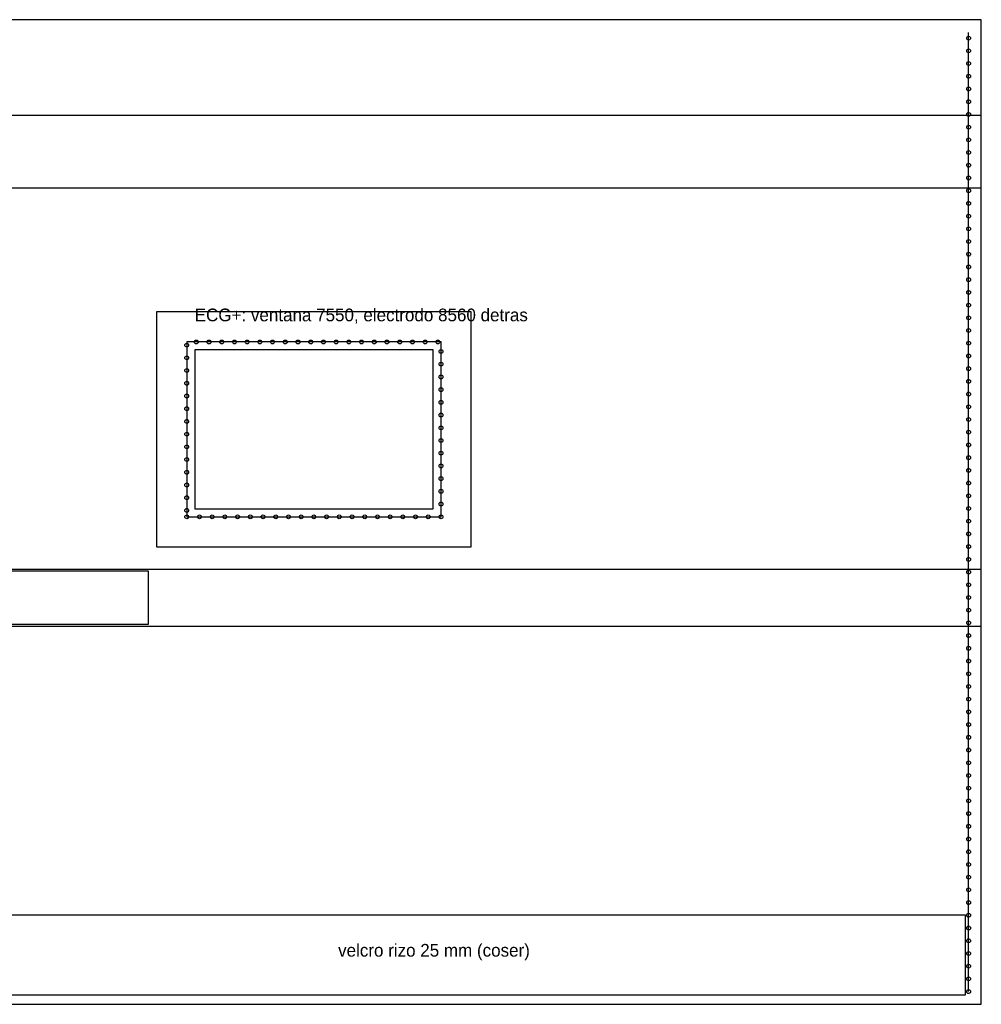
# Model space of a CAD drawing. Header units: millimetres. Extents: x -401 to 400, y -14 to 746.
# Tile 2 of 2: x 97 to 400, y 0 to 310. Entities that reach past the tile are written whole.
import ezdxf

# ---------------------------------------------------------------- set-up
doc = ezdxf.new("R2010")
doc.units = ezdxf.units.MM
for name, color, linetype in [('AGUJEROS_COSTURA', 1, 'CONTINUOUS'), ('CORTE', 7, 'CONTINUOUS'), ('COSTURA', 1, 'CONTINUOUS'), ('MARCAS', 3, 'CONTINUOUS'), ('PLIEGUE', 5, 'CONTINUOUS'), ('REBAJE', 30, 'CONTINUOUS'), ('TEXTO', 8, 'CONTINUOUS')]:
    doc.layers.add(name, color=color, linetype=linetype)

msp = doc.modelspace()

# ---------------------------------------------------------------- linework, layer by layer
at = {"layer": 'AGUJEROS_COSTURA'}
for centre in [(396, 304), (396, 300), (396, 296), (396, 292), (396, 288), (396, 284), (396, 280), (396, 276), (396, 272), (396, 268), (396, 264), (396, 260), (396, 256), (396, 252), (396, 248), (396, 244), (396, 240), (396, 236), (396, 232), (396, 228), (396, 224), (396, 220), (396, 216), (396, 212), (150, 207.4), (153, 208.4), (157, 208.4), (161, 208.4), (165, 208.4), (169, 208.4), (173, 208.4), (177, 208.4), (181, 208.4), (185, 208.4), (189, 208.4), (193, 208.4), (197, 208.4), (201, 208.4), (205, 208.4), (209, 208.4), (213, 208.4), (217, 208.4), (221, 208.4), (225, 208.4), (229, 208.4), (396, 208), (230, 205.4), (396, 204), (150, 203.4), (230, 201.4), (150, 199.4), (396, 200), (150, 195.4), (230, 197.4), (396, 196), (230, 193.4), (396, 192), (150, 191.4), (230, 189.4), (150, 187.4), (230, 185.4), (396, 188), (150, 183.4), (396, 184), (150, 179.4), (230, 181.4), (396, 180), (230, 177.4), (396, 176), (150, 175.4), (230, 173.4), (150, 171.4), (396, 172), (150, 167.4), (230, 169.4), (396, 168), (230, 165.4), (396, 164), (150, 163.4), (230, 161.4), (150, 159.4), (230, 157.4), (396, 160), (150, 155.4), (396, 156), (150, 153.4), (154, 153.4), (158, 153.4), (162, 153.4), (166, 153.4), (170, 153.4), (174, 153.4), (178, 153.4), (182, 153.4), (186, 153.4), (190, 153.4), (194, 153.4), (198, 153.4), (202, 153.4), (206, 153.4), (210, 153.4), (214, 153.4), (218, 153.4), (222, 153.4), (226, 153.4), (230, 153.4), (230, 153.4), (396, 152), (396, 148), (396, 144), (396, 140), (396, 136), (396, 132), (396, 128), (396, 124), (396, 120), (396, 116), (396, 112), (396, 108), (396, 104), (396, 100), (396, 96), (396, 92), (396, 88), (396, 84), (396, 80), (396, 76), (396, 72), (396, 68), (396, 64), (396, 60), (396, 56), (396, 52), (396, 48), (396, 44), (396, 40), (396, 36), (396, 32), (396, 28), (396, 24), (396, 20), (396, 16), (396, 12), (396, 8), (396, 4)]:
    msp.add_circle(centre, 0.6, dxfattribs=at)
at = {"layer": 'CORTE'}
for points in [[(-400, 0), (400, 0), (400, 309.8), (-400, 309.8)], [(152.5, 155.9), (227.5, 155.9), (227.5, 205.9), (152.5, 205.9)]]:
    msp.add_lwpolyline(points, close=True, dxfattribs=at)
at = {"layer": 'COSTURA'}
msp.add_lwpolyline([(396, 4), (396, 305.8)], dxfattribs=at)
msp.add_lwpolyline([(150, 153.4), (230, 153.4), (230, 208.4), (150, 208.4)], close=True, dxfattribs=at)
at = {"layer": 'MARCAS'}
for points in [[(42, 119.6), (138, 119.6), (138, 136.3), (42, 136.3)], [(60.25, 3), (395, 3), (395, 28), (60.25, 28)]]:
    msp.add_lwpolyline(points, close=True, dxfattribs=at)
at = {"layer": 'PLIEGUE'}
for points in [[(-400, 279.8), (400, 279.8)], [(-400, 256.9), (400, 256.9)], [(-400, 136.9), (400, 136.9)], [(-400, 119), (400, 119)]]:
    msp.add_lwpolyline(points, dxfattribs=at)
at = {"layer": 'REBAJE'}
msp.add_lwpolyline([(140.5, 143.9), (239.5, 143.9), (239.5, 217.9), (140.5, 217.9)], close=True, dxfattribs=at)

# ---------------------------------------------------------------- texts
at = {"layer": 'TEXTO'}
for s, p in [('ECG+: ventana 7550, electrodo 8560 detras', (152.5, 214.9)), ('velcro rizo 25 mm (coser)', (197.62, 15))]:
    msp.add_text(s, height=4, dxfattribs=at).set_placement(p)

doc.saveas('drawing.dxf')
